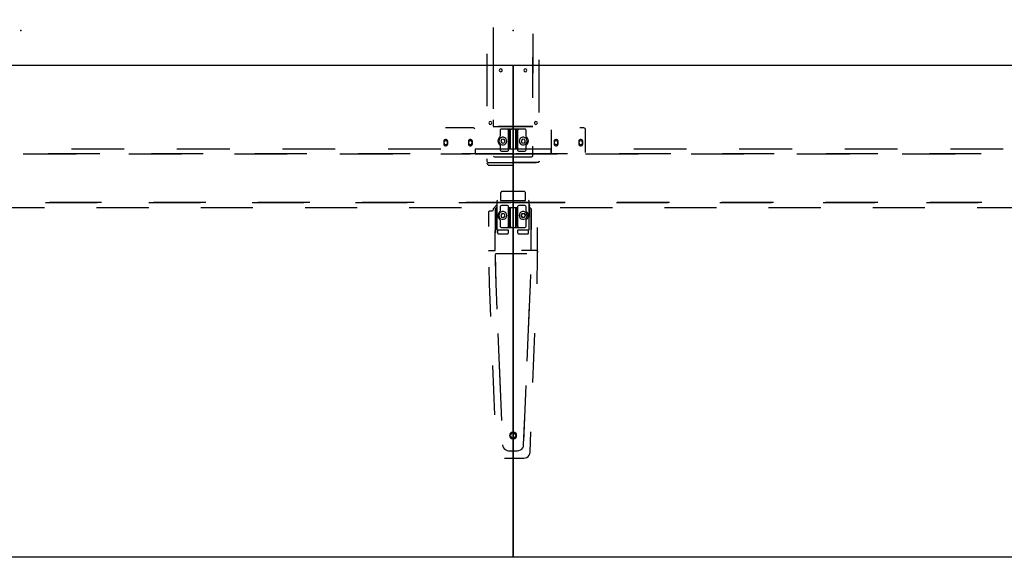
# Model space of a CAD drawing. Header units: metres. Extents: x 0.36 to 6.76, y -1.81 to -0.1.
# Tile 3 of 8: x 1.95 to 3.55, y -1.81 to -0.93. Entities that reach past the tile are written whole.
import ezdxf

# ---------------------------------------------------------------- set-up
doc = ezdxf.new("R2010")
doc.units = ezdxf.units.M
doc.header["$MEASUREMENT"] = 0

# ---------------------------------------------------------------- blocks, each defined once
blk = doc.blocks.new('d8df898d-95c7-464c-afa7-5ea99db2768e')
at = {"color": 252, "lineweight": 25, "true_color": 0x848484}
for p, q in [((2.7228, -0.9458), (2.7228, -0.9511)), ((2.7228, -0.9458), (2.7228, -0.9511)), ((2.7228, -0.9511), (2.7229, -1.021)), ((2.7228, -0.9511), (2.7229, -1.021)), ((2.7876, -1.0316), (2.7877, -0.9564)), ((2.7876, -1.0316), (2.7877, -0.9564)), ((2.7127, -0.9887), (2.7127, -1.074)), ((2.7127, -0.9887), (2.7127, -1.074)), ((2.7876, -1.0601), (2.7877, -0.9813)), ((2.7876, -1.0601), (2.7877, -0.9813)), ((2.7229, -0.9996), (2.723, -1.0784)), ((2.7229, -0.9996), (2.723, -1.0784)), ((2.7979, -1.0841), (2.7979, -0.9988)), ((2.7979, -1.0841), (2.7979, -0.9988)), ((2.723, -1.0962), (2.723, -1.1068)), ((2.723, -1.0962), (2.723, -1.1068)), ((2.6909, -1.1092), (2.6454, -1.1092)), ((2.723, -1.1068), (2.7875, -1.1068)), ((2.723, -1.1068), (2.7875, -1.1068)), ((2.7875, -1.1068), (2.7311, -1.1068)), ((2.7875, -1.1068), (2.7311, -1.1068)), ((2.7343, -1.1132), (2.7343, -1.1224)), ((2.7343, -1.1132), (2.7343, -1.1224)), ((2.7343, -1.1132), (2.7343, -1.1224)), ((2.7343, -1.1132), (2.7343, -1.1224)), ((2.7553, -1.1112), (2.7363, -1.1112)), ((2.7461, -1.1112), (2.7363, -1.1112)), ((2.7461, -1.1112), (2.7363, -1.1112)), ((2.7553, -1.1112), (2.7363, -1.1112)), ((2.7525, -1.1112), (2.7461, -1.1112)), ((2.7525, -1.1112), (2.7461, -1.1112)), ((2.7481, -1.1448), (2.7481, -1.1132)), ((2.7481, -1.1132), (2.7481, -1.143)), ((2.7481, -1.1132), (2.7481, -1.143)), ((2.7481, -1.1448), (2.7481, -1.1132)), ((2.7505, -1.143), (2.7505, -1.1132)), ((2.7505, -1.1132), (2.7505, -1.143)), ((2.7505, -1.1132), (2.7505, -1.143)), ((2.7505, -1.143), (2.7505, -1.1132)), ((2.7553, -1.1112), (2.7525, -1.1112)), ((2.7553, -1.1112), (2.7525, -1.1112)), ((2.758, -1.1112), (2.7553, -1.1112)), ((2.7743, -1.1112), (2.7553, -1.1112)), ((2.758, -1.1112), (2.7553, -1.1112)), ((2.7743, -1.1112), (2.7553, -1.1112)), ((2.7645, -1.1112), (2.758, -1.1112)), ((2.7645, -1.1112), (2.758, -1.1112)), ((2.76, -1.1132), (2.76, -1.143)), ((2.76, -1.143), (2.76, -1.1132)), ((2.76, -1.143), (2.76, -1.1132)), ((2.76, -1.1132), (2.76, -1.143)), ((2.7625, -1.143), (2.7625, -1.1132)), ((2.7625, -1.1132), (2.7625, -1.1448)), ((2.7625, -1.1132), (2.7625, -1.1448)), ((2.7625, -1.143), (2.7625, -1.1132)), ((2.7743, -1.1112), (2.7645, -1.1112)), ((2.7743, -1.1112), (2.7645, -1.1112)), ((2.7763, -1.1224), (2.7763, -1.1132)), ((2.7763, -1.1224), (2.7763, -1.1132)), ((2.7763, -1.1224), (2.7763, -1.1132)), ((2.7763, -1.1224), (2.7763, -1.1132)), ((2.8173, -1.1122), (2.8174, -1.1512)), ((2.8702, -1.1092), (2.8638, -1.1092)), ((2.8731, -1.1494), (2.8732, -1.1122)), ((2.6426, -1.1312), (2.6426, -1.1352)), ((2.6426, -1.1312), (2.6426, -1.1352)), ((2.6491, -1.1352), (2.6491, -1.1312)), ((2.6491, -1.1352), (2.6491, -1.1312)), ((2.6826, -1.1312), (2.6826, -1.1352)), ((2.6826, -1.1312), (2.6826, -1.1352)), ((2.6891, -1.1352), (2.6891, -1.1312)), ((2.6891, -1.1352), (2.6891, -1.1312)), ((2.7367, -1.1279), (2.7353, -1.1311)), ((2.7367, -1.1279), (2.7353, -1.1311)), ((2.7367, -1.1279), (2.7353, -1.1311)), ((2.7367, -1.1279), (2.7353, -1.1311)), ((2.7353, -1.1311), (2.7374, -1.1338)), ((2.7353, -1.1311), (2.7374, -1.1338)), ((2.7353, -1.1311), (2.7374, -1.1338)), ((2.7353, -1.1311), (2.7374, -1.1338)), ((2.7401, -1.1275), (2.7367, -1.1279)), ((2.7401, -1.1275), (2.7367, -1.1279)), ((2.7401, -1.1275), (2.7367, -1.1279)), ((2.7401, -1.1275), (2.7367, -1.1279)), ((2.7374, -1.1338), (2.7409, -1.1334)), ((2.7374, -1.1338), (2.7409, -1.1334)), ((2.7374, -1.1338), (2.7409, -1.1334)), ((2.7374, -1.1338), (2.7409, -1.1334)), ((2.7422, -1.1302), (2.7401, -1.1275)), ((2.7422, -1.1302), (2.7401, -1.1275)), ((2.7422, -1.1302), (2.7401, -1.1275)), ((2.7422, -1.1302), (2.7401, -1.1275)), ((2.7409, -1.1334), (2.7422, -1.1302)), ((2.7409, -1.1334), (2.7422, -1.1302)), ((2.7409, -1.1334), (2.7422, -1.1302)), ((2.7409, -1.1334), (2.7422, -1.1302)), ((2.7704, -1.1275), (2.7683, -1.1302)), ((2.7704, -1.1275), (2.7683, -1.1302)), ((2.7704, -1.1275), (2.7683, -1.1302)), ((2.7704, -1.1275), (2.7683, -1.1302)), ((2.7683, -1.1302), (2.7697, -1.1334)), ((2.7683, -1.1302), (2.7697, -1.1334)), ((2.7683, -1.1302), (2.7697, -1.1334)), ((2.7683, -1.1302), (2.7697, -1.1334)), ((2.7697, -1.1334), (2.7731, -1.1338)), ((2.7697, -1.1334), (2.7731, -1.1338)), ((2.7697, -1.1334), (2.7731, -1.1338)), ((2.7697, -1.1334), (2.7731, -1.1338)), ((2.7739, -1.1279), (2.7704, -1.1275)), ((2.7739, -1.1279), (2.7704, -1.1275)), ((2.7739, -1.1279), (2.7704, -1.1275)), ((2.7739, -1.1279), (2.7704, -1.1275)), ((2.7731, -1.1338), (2.7752, -1.1311)), ((2.7731, -1.1338), (2.7752, -1.1311)), ((2.7731, -1.1338), (2.7752, -1.1311)), ((2.7731, -1.1338), (2.7752, -1.1311)), ((2.7752, -1.1311), (2.7739, -1.1279)), ((2.7752, -1.1311), (2.7739, -1.1279)), ((2.7752, -1.1311), (2.7739, -1.1279)), ((2.7752, -1.1311), (2.7739, -1.1279)), ((2.822, -1.1312), (2.822, -1.1352)), ((2.822, -1.1312), (2.822, -1.1352)), ((2.8285, -1.1352), (2.8285, -1.1312)), ((2.8285, -1.1352), (2.8285, -1.1312)), ((2.862, -1.1312), (2.862, -1.1352)), ((2.862, -1.1312), (2.862, -1.1352)), ((2.8685, -1.1352), (2.8685, -1.1312)), ((2.8685, -1.1352), (2.8685, -1.1312)), ((1.9593, -1.1512), (2.0451, -1.1512)), ((2.0838, -1.1512), (1.9998, -1.1512)), ((2.1233, -1.1437), (2.0376, -1.1437)), ((2.1309, -1.1512), (2.2167, -1.1512)), ((2.2518, -1.1512), (2.1678, -1.1512)), ((2.2949, -1.1437), (2.2091, -1.1437)), ((2.3024, -1.1512), (2.3882, -1.1512)), ((2.4199, -1.1512), (2.3358, -1.1512)), ((2.4664, -1.1437), (2.3807, -1.1437)), ((2.474, -1.1512), (2.5598, -1.1512)), ((2.5879, -1.1512), (2.5039, -1.1512)), ((2.638, -1.1437), (2.5522, -1.1437)), ((2.638, -1.1512), (2.6863, -1.1512)), ((2.7559, -1.1512), (2.6719, -1.1512)), ((2.6938, -1.1437), (2.6937, -1.1512)), ((2.6937, -1.1512), (2.7559, -1.1512)), ((2.7559, -1.1437), (2.6938, -1.1437)), ((2.7343, -1.1384), (2.7343, -1.1448)), ((2.7343, -1.1384), (2.7343, -1.1448)), ((2.7343, -1.1384), (2.7343, -1.1448)), ((2.7343, -1.1384), (2.7343, -1.1448)), ((2.7363, -1.1468), (2.7461, -1.1468)), ((2.7363, -1.1468), (2.7461, -1.1468)), ((2.7363, -1.1468), (2.7461, -1.1468)), ((2.7363, -1.1468), (2.7461, -1.1468)), ((2.7481, -1.143), (2.7505, -1.143)), ((2.7481, -1.143), (2.7625, -1.143)), ((2.7481, -1.1448), (2.7481, -1.143)), ((2.7481, -1.1448), (2.7481, -1.143)), ((2.7481, -1.143), (2.7625, -1.143)), ((2.7481, -1.143), (2.7505, -1.143)), ((2.7505, -1.143), (2.76, -1.143)), ((2.7505, -1.143), (2.76, -1.143)), ((2.7552, -1.1437), (2.7552, -1.1512)), ((2.8174, -1.1437), (2.7552, -1.1437)), ((2.7552, -1.1512), (2.8174, -1.1512)), ((2.7559, -1.1512), (2.7559, -1.1437)), ((2.8438, -1.1512), (2.7598, -1.1512)), ((2.76, -1.143), (2.7625, -1.143)), ((2.76, -1.143), (2.7625, -1.143)), ((2.7625, -1.143), (2.7625, -1.1448)), ((2.7625, -1.143), (2.7625, -1.1448)), ((2.7645, -1.1468), (2.7743, -1.1468)), ((2.7645, -1.1468), (2.7743, -1.1468)), ((2.7645, -1.1468), (2.7743, -1.1468)), ((2.7645, -1.1468), (2.7743, -1.1468)), ((2.7763, -1.1448), (2.7763, -1.1384)), ((2.7763, -1.1448), (2.7763, -1.1384)), ((2.7763, -1.1448), (2.7763, -1.1384)), ((2.7763, -1.1448), (2.7763, -1.1384)), ((2.7875, -1.154), (2.7875, -1.1388)), ((2.7875, -1.154), (2.7875, -1.1388)), ((2.8174, -1.1512), (2.8174, -1.1437)), ((2.8174, -1.1512), (2.8267, -1.1512)), ((2.8731, -1.1512), (2.9589, -1.1512)), ((3.0118, -1.1512), (2.9278, -1.1512)), ((3.0371, -1.1437), (2.9514, -1.1437)), ((3.0447, -1.1512), (3.1305, -1.1512)), ((3.1798, -1.1512), (3.0958, -1.1512)), ((3.2087, -1.1437), (3.1229, -1.1437)), ((3.2162, -1.1512), (3.302, -1.1512)), ((3.3478, -1.1512), (3.2638, -1.1512)), ((3.3802, -1.1437), (3.2945, -1.1437)), ((3.3878, -1.1512), (3.4736, -1.1512)), ((3.5158, -1.1512), (3.4318, -1.1512)), ((3.5518, -1.1437), (3.466, -1.1437)), ((2.7127, -1.1593), (2.7127, -1.1634)), ((2.7127, -1.1593), (2.7127, -1.1634)), ((2.7128, -1.1661), (2.713, -1.1676)), ((2.7128, -1.1661), (2.713, -1.1676)), ((2.713, -1.1676), (2.713, -1.1678)), ((2.713, -1.1676), (2.713, -1.1678)), ((2.7147, -1.1653), (2.7929, -1.1653)), ((2.7147, -1.1653), (2.7929, -1.1653)), ((2.7251, -1.156), (2.7794, -1.156)), ((2.7251, -1.156), (2.7855, -1.156)), ((2.7251, -1.156), (2.7855, -1.156)), ((2.7251, -1.156), (2.7794, -1.156)), ((2.7958, -1.1653), (2.7546, -1.1653)), ((2.7958, -1.1653), (2.7546, -1.1653)), ((2.7978, -1.1647), (2.7978, -1.1634)), ((2.7978, -1.1647), (2.7978, -1.1634)), ((2.715, -1.1696), (2.756, -1.1696)), ((2.715, -1.1696), (2.756, -1.1696)), ((2.7348, -1.2155), (2.7348, -1.227)), ((2.7727, -1.2125), (2.7378, -1.2125)), ((2.7757, -1.227), (2.7757, -1.2155)), ((1.9953, -1.2307), (2.0793, -1.2307)), ((2.0866, -1.2307), (2.0019, -1.2307)), ((2.1633, -1.2307), (2.2473, -1.2307)), ((2.2559, -1.2307), (2.1712, -1.2307)), ((2.3313, -1.2307), (2.4153, -1.2307)), ((2.4252, -1.2307), (2.3406, -1.2307)), ((2.4993, -1.2307), (2.5833, -1.2307)), ((2.5945, -1.2307), (2.5099, -1.2307)), ((2.6674, -1.2307), (2.7514, -1.2307)), ((2.7559, -1.2307), (2.6792, -1.2307)), ((2.729, -1.228), (2.729, -1.2744)), ((2.7348, -1.227), (2.7757, -1.227)), ((2.7552, -1.2307), (2.8392, -1.2307)), ((2.8399, -1.2307), (2.7552, -1.2307)), ((2.7559, -1.2387), (2.7559, -1.2307)), ((2.7806, -1.227), (2.7801, -1.227)), ((2.7816, -1.2744), (2.7816, -1.228)), ((2.9233, -1.2307), (3.0073, -1.2307)), ((3.0092, -1.2307), (2.9246, -1.2307)), ((3.0913, -1.2307), (3.1753, -1.2307)), ((3.1786, -1.2307), (3.0939, -1.2307)), ((3.2593, -1.2307), (3.3433, -1.2307)), ((3.3479, -1.2307), (3.2632, -1.2307)), ((3.4273, -1.2307), (3.5113, -1.2307)), ((3.5172, -1.2307), (3.4326, -1.2307)), ((1.9092, -1.2387), (1.9939, -1.2387)), ((2.0786, -1.2387), (2.1632, -1.2387)), ((2.2479, -1.2387), (2.3326, -1.2387)), ((2.4172, -1.2387), (2.5019, -1.2387)), ((2.5865, -1.2387), (2.6712, -1.2387)), ((2.7154, -1.2456), (2.7153, -1.2695)), ((2.7207, -1.2446), (2.7164, -1.2446)), ((2.7288, -1.234), (2.7227, -1.2407)), ((2.7227, -1.2407), (2.7227, -1.2426)), ((2.7282, -1.2384), (2.726, -1.2407)), ((2.726, -1.2407), (2.726, -1.2799)), ((2.729, -1.2384), (2.7282, -1.2384)), ((2.729, -1.2744), (2.729, -1.2384)), ((2.7343, -1.2374), (2.7343, -1.2438)), ((2.7343, -1.2374), (2.7343, -1.2438)), ((2.7461, -1.2354), (2.7363, -1.2354)), ((2.7461, -1.2354), (2.7363, -1.2354)), ((2.7481, -1.269), (2.7481, -1.2374)), ((2.7481, -1.2392), (2.7481, -1.2374)), ((2.7505, -1.2392), (2.7481, -1.2392)), ((2.7481, -1.2392), (2.7481, -1.269)), ((2.7625, -1.2392), (2.7481, -1.2392)), ((2.7505, -1.269), (2.7505, -1.2392)), ((2.7505, -1.2392), (2.7505, -1.269)), ((2.76, -1.2392), (2.7505, -1.2392)), ((2.76, -1.269), (2.76, -1.2392)), ((2.7625, -1.2392), (2.76, -1.2392)), ((2.76, -1.2392), (2.76, -1.269)), ((2.7625, -1.2374), (2.7625, -1.269)), ((2.7625, -1.2374), (2.7625, -1.2392)), ((2.7625, -1.269), (2.7625, -1.2392)), ((2.7743, -1.2354), (2.7645, -1.2354)), ((2.7743, -1.2354), (2.7645, -1.2354)), ((2.7763, -1.2438), (2.7763, -1.2374)), ((2.7763, -1.2438), (2.7763, -1.2374)), ((2.7816, -1.2338), (2.7816, -1.2384)), ((2.7828, -1.2351), (2.7816, -1.2338)), ((2.7816, -1.2384), (2.7824, -1.2384)), ((2.7824, -1.2384), (2.7816, -1.2384)), ((2.7816, -1.2384), (2.7816, -1.2537)), ((2.7824, -1.2384), (2.7845, -1.2407)), ((2.7845, -1.2407), (2.7824, -1.2384)), ((2.7845, -1.2407), (2.7845, -1.2743)), ((2.7845, -1.3086), (2.7845, -1.2407)), ((2.8319, -1.2387), (2.9166, -1.2387)), ((3.0012, -1.2387), (3.0859, -1.2387)), ((3.1706, -1.2387), (3.2552, -1.2387)), ((3.3399, -1.2387), (3.4246, -1.2387)), ((3.5092, -1.2387), (3.5939, -1.2387)), ((2.7343, -1.2598), (2.7343, -1.269)), ((2.7343, -1.2598), (2.7343, -1.269)), ((2.7375, -1.2484), (2.7353, -1.2511)), ((2.7375, -1.2484), (2.7353, -1.2511)), ((2.7353, -1.2511), (2.7367, -1.2543)), ((2.7353, -1.2511), (2.7367, -1.2543)), ((2.7367, -1.2543), (2.7401, -1.2548)), ((2.7367, -1.2543), (2.7401, -1.2548)), ((2.7409, -1.2488), (2.7375, -1.2484)), ((2.7409, -1.2488), (2.7375, -1.2484)), ((2.7401, -1.2548), (2.7422, -1.252)), ((2.7401, -1.2548), (2.7422, -1.252)), ((2.7422, -1.252), (2.7409, -1.2488)), ((2.7422, -1.252), (2.7409, -1.2488)), ((2.7697, -1.2488), (2.7683, -1.252)), ((2.7683, -1.252), (2.7697, -1.2488)), ((2.7705, -1.2548), (2.7683, -1.252)), ((2.7683, -1.252), (2.7705, -1.2548)), ((2.7731, -1.2484), (2.7697, -1.2488)), ((2.7697, -1.2488), (2.7731, -1.2484)), ((2.7705, -1.2548), (2.7739, -1.2543)), ((2.7739, -1.2543), (2.7705, -1.2548)), ((2.7752, -1.2511), (2.7731, -1.2484)), ((2.7731, -1.2484), (2.7752, -1.2511)), ((2.7752, -1.2511), (2.7739, -1.2543)), ((2.7739, -1.2543), (2.7752, -1.2511)), ((2.7763, -1.269), (2.7763, -1.2598)), ((2.7763, -1.269), (2.7763, -1.2598)), ((2.726, -1.3086), (2.726, -1.2759)), ((2.7478, -1.2754), (2.73, -1.2754)), ((2.73, -1.2754), (2.7305, -1.2754)), ((2.73, -1.2794), (2.73, -1.2754)), ((2.73, -1.2754), (2.73, -1.2794)), ((2.7363, -1.271), (2.7461, -1.271)), ((2.7363, -1.271), (2.7553, -1.271)), ((2.7461, -1.271), (2.7525, -1.271)), ((2.7478, -1.2794), (2.7478, -1.2754)), ((2.7525, -1.271), (2.7553, -1.271)), ((2.7553, -1.271), (2.758, -1.271)), ((2.7553, -1.271), (2.7743, -1.271)), ((2.758, -1.271), (2.7645, -1.271)), ((2.7627, -1.2754), (2.7627, -1.2794)), ((2.7806, -1.2754), (2.7627, -1.2754)), ((2.7645, -1.271), (2.7743, -1.271)), ((2.7806, -1.2794), (2.7806, -1.2754)), ((2.7952, -1.2787), (2.7952, -1.2711)), ((2.7952, -1.3115), (2.7952, -1.2787)), ((2.732, -1.2814), (2.7458, -1.2814)), ((2.7647, -1.2814), (2.7786, -1.2814)), ((2.7164, -1.3086), (2.726, -1.3086)), ((2.7942, -1.3086), (2.769, -1.3086)), ((2.7952, -1.3096), (2.7952, -1.3115)), ((2.7952, -1.3192), (2.7952, -1.3096)), ((2.7261, -1.315), (2.7268, -1.3532)), ((2.7261, -1.315), (2.727, -1.3626)), ((2.7777, -1.314), (2.7271, -1.314)), ((2.7942, -1.3629), (2.7952, -1.3192)), ((2.7157, -1.3354), (2.7163, -1.3629)), ((2.7836, -1.3626), (2.7839, -1.3474)), ((2.7163, -1.3629), (2.7185, -1.4155)), ((2.727, -1.3626), (2.7287, -1.4038)), ((2.7804, -1.4378), (2.7836, -1.3626)), ((2.7782, -1.4884), (2.7821, -1.398)), ((2.7304, -1.4436), (2.7343, -1.5339)), ((2.7875, -1.523), (2.7909, -1.443)), ((2.7219, -1.4955), (2.7252, -1.5755)), ((2.7326, -1.4942), (2.7365, -1.5845)), ((2.7726, -1.6185), (2.7765, -1.5281)), ((2.7724, -1.6243), (2.7743, -1.5787)), ((2.7828, -1.6365), (2.7842, -1.603)), ((2.7415, -1.6461), (2.7728, -1.6461)), ((2.7481, -1.6338), (2.7624, -1.6338))]:
    blk.add_line(p, q, dxfattribs=at)
at = {"color": 18, "lineweight": 25, "true_color": 0x000000}
for points in [[(0.3553, -0.0951), (6.7553, -0.0951), (6.7553, -1.8071), (0.3553, -1.8071)], [(1.1553, -1.0071), (2.7553, -1.0071), (2.7553, -1.8071), (1.1553, -1.8071)], [(2.7553, -1.0071), (4.3553, -1.0071), (4.3553, -1.8071), (2.7553, -1.8071)]]:
    blk.add_lwpolyline(points, close=True, dxfattribs=at)
at = {"color": 252, "lineweight": 25, "true_color": 0x848484}
for points in [[(2.7377, -1.0156), (2.7373, -1.0144), (2.7365, -1.0136), (2.7353, -1.0132), (2.7341, -1.0136), (2.7332, -1.0144), (2.7329, -1.0156)], [(2.7377, -1.0156), (2.7373, -1.0144), (2.7365, -1.0136), (2.7353, -1.0132), (2.7341, -1.0136), (2.7332, -1.0144), (2.7329, -1.0156)], [(2.7329, -1.0156), (2.7332, -1.0168), (2.7341, -1.0177), (2.7353, -1.018), (2.7365, -1.0177), (2.7373, -1.0168), (2.7377, -1.0156)], [(2.7329, -1.0156), (2.7332, -1.0168), (2.7341, -1.0177), (2.7353, -1.018), (2.7365, -1.0177), (2.7373, -1.0168), (2.7377, -1.0156)], [(2.7777, -1.0156), (2.7773, -1.0144), (2.7765, -1.0136), (2.7753, -1.0132), (2.7741, -1.0136), (2.7732, -1.0144), (2.7729, -1.0156)], [(2.7777, -1.0156), (2.7773, -1.0144), (2.7765, -1.0136), (2.7753, -1.0132), (2.7741, -1.0136), (2.7732, -1.0144), (2.7729, -1.0156)], [(2.7729, -1.0156), (2.7732, -1.0168), (2.7741, -1.0177), (2.7753, -1.018), (2.7765, -1.0177), (2.7773, -1.0168), (2.7777, -1.0156)], [(2.7729, -1.0156), (2.7732, -1.0168), (2.7741, -1.0177), (2.7753, -1.018), (2.7765, -1.0177), (2.7773, -1.0168), (2.7777, -1.0156)], [(2.7207, -1.1011), (2.7203, -1.0999), (2.7195, -1.0991), (2.7183, -1.0987), (2.7171, -1.0991), (2.7162, -1.0999), (2.7159, -1.1011)], [(2.7207, -1.1011), (2.7203, -1.0999), (2.7195, -1.0991), (2.7183, -1.0987), (2.7171, -1.0991), (2.7162, -1.0999), (2.7159, -1.1011)], [(2.7159, -1.1011), (2.7162, -1.1023), (2.7171, -1.1032), (2.7183, -1.1035), (2.7195, -1.1032), (2.7203, -1.1023), (2.7207, -1.1011)], [(2.7159, -1.1011), (2.7162, -1.1023), (2.7171, -1.1032), (2.7183, -1.1035), (2.7195, -1.1032), (2.7203, -1.1023), (2.7207, -1.1011)], [(2.7947, -1.1011), (2.7943, -1.0999), (2.7935, -1.0991), (2.7923, -1.0987), (2.7911, -1.0991), (2.7902, -1.0999), (2.7899, -1.1011)], [(2.7947, -1.1011), (2.7943, -1.0999), (2.7935, -1.0991), (2.7923, -1.0987), (2.7911, -1.0991), (2.7902, -1.0999), (2.7899, -1.1011)], [(2.7899, -1.1011), (2.7902, -1.1023), (2.7911, -1.1032), (2.7923, -1.1035), (2.7935, -1.1032), (2.7943, -1.1023), (2.7947, -1.1011)], [(2.7899, -1.1011), (2.7902, -1.1023), (2.7911, -1.1032), (2.7923, -1.1035), (2.7935, -1.1032), (2.7943, -1.1023), (2.7947, -1.1011)], [(2.6933, -1.1105), (2.6923, -1.1096), (2.6909, -1.1092)], [(2.7363, -1.1112), (2.7353, -1.1115), (2.7345, -1.1122), (2.7343, -1.1132)], [(2.7363, -1.1112), (2.7353, -1.1115), (2.7345, -1.1122), (2.7343, -1.1132)], [(2.7363, -1.1112), (2.7353, -1.1115), (2.7345, -1.1122), (2.7343, -1.1132)], [(2.7363, -1.1112), (2.7353, -1.1115), (2.7345, -1.1122), (2.7343, -1.1132)], [(2.7461, -1.1112), (2.7471, -1.1115), (2.7478, -1.1122), (2.7481, -1.1132)], [(2.7481, -1.1132), (2.7478, -1.1122), (2.7471, -1.1115), (2.7461, -1.1112)], [(2.7481, -1.1132), (2.7478, -1.1122), (2.7471, -1.1115), (2.7461, -1.1112)], [(2.7461, -1.1112), (2.7471, -1.1115), (2.7478, -1.1122), (2.7481, -1.1132)], [(2.7505, -1.1132), (2.7508, -1.1122), (2.7515, -1.1115), (2.7525, -1.1112)], [(2.7525, -1.1112), (2.7515, -1.1115), (2.7508, -1.1122), (2.7505, -1.1132)], [(2.7505, -1.1132), (2.7508, -1.1122), (2.7515, -1.1115), (2.7525, -1.1112)], [(2.7525, -1.1112), (2.7515, -1.1115), (2.7508, -1.1122), (2.7505, -1.1132)], [(2.76, -1.1132), (2.7598, -1.1122), (2.759, -1.1115), (2.758, -1.1112)], [(2.758, -1.1112), (2.759, -1.1115), (2.7598, -1.1122), (2.76, -1.1132)], [(2.76, -1.1132), (2.7598, -1.1122), (2.759, -1.1115), (2.758, -1.1112)], [(2.758, -1.1112), (2.759, -1.1115), (2.7598, -1.1122), (2.76, -1.1132)], [(2.7645, -1.1112), (2.7635, -1.1115), (2.7627, -1.1122), (2.7625, -1.1132)], [(2.7625, -1.1132), (2.7627, -1.1122), (2.7635, -1.1115), (2.7645, -1.1112)], [(2.7625, -1.1132), (2.7627, -1.1122), (2.7635, -1.1115), (2.7645, -1.1112)], [(2.7645, -1.1112), (2.7635, -1.1115), (2.7627, -1.1122), (2.7625, -1.1132)], [(2.7763, -1.1132), (2.776, -1.1122), (2.7753, -1.1115), (2.7743, -1.1112)], [(2.7763, -1.1132), (2.776, -1.1122), (2.7753, -1.1115), (2.7743, -1.1112)], [(2.7763, -1.1132), (2.776, -1.1122), (2.7753, -1.1115), (2.7743, -1.1112)], [(2.7763, -1.1132), (2.776, -1.1122), (2.7753, -1.1115), (2.7743, -1.1112)], [(2.8732, -1.1122), (2.873, -1.1111), (2.8724, -1.1101), (2.8714, -1.1095), (2.8702, -1.1092)], [(2.6491, -1.1312), (2.6488, -1.1298), (2.6479, -1.1287), (2.6466, -1.1281), (2.6452, -1.1281), (2.6438, -1.1287), (2.6429, -1.1298), (2.6426, -1.1312)], [(2.6491, -1.1312), (2.6488, -1.1298), (2.6479, -1.1287), (2.6466, -1.1281), (2.6452, -1.1281), (2.6438, -1.1287), (2.6429, -1.1298), (2.6426, -1.1312)], [(2.6426, -1.1352), (2.6429, -1.1366), (2.6438, -1.1378), (2.6452, -1.1384), (2.6466, -1.1384), (2.6479, -1.1378), (2.6488, -1.1366), (2.6491, -1.1352)], [(2.6426, -1.1352), (2.6429, -1.1366), (2.6438, -1.1378), (2.6452, -1.1384), (2.6466, -1.1384), (2.6479, -1.1378), (2.6488, -1.1366), (2.6491, -1.1352)], [(2.6488, -1.1332), (2.6485, -1.132), (2.6477, -1.1309), (2.6465, -1.1304), (2.6452, -1.1304), (2.644, -1.1309), (2.6432, -1.132), (2.6429, -1.1332)], [(2.6429, -1.1332), (2.6432, -1.1345), (2.644, -1.1355), (2.6452, -1.1361), (2.6465, -1.1361), (2.6477, -1.1355), (2.6485, -1.1345), (2.6488, -1.1332)], [(2.6891, -1.1312), (2.6888, -1.1298), (2.6879, -1.1287), (2.6866, -1.1281), (2.6852, -1.1281), (2.6838, -1.1287), (2.6829, -1.1298), (2.6826, -1.1312)], [(2.6891, -1.1312), (2.6888, -1.1298), (2.6879, -1.1287), (2.6866, -1.1281), (2.6852, -1.1281), (2.6838, -1.1287), (2.6829, -1.1298), (2.6826, -1.1312)], [(2.6826, -1.1352), (2.6829, -1.1366), (2.6838, -1.1378), (2.6852, -1.1384), (2.6866, -1.1384), (2.6879, -1.1378), (2.6888, -1.1366), (2.6891, -1.1352)], [(2.6826, -1.1352), (2.6829, -1.1366), (2.6838, -1.1378), (2.6852, -1.1384), (2.6866, -1.1384), (2.6879, -1.1378), (2.6888, -1.1366), (2.6891, -1.1352)], [(2.6888, -1.1332), (2.6885, -1.132), (2.6877, -1.1309), (2.6865, -1.1304), (2.6852, -1.1304), (2.684, -1.1309), (2.6832, -1.132), (2.6829, -1.1332)], [(2.6829, -1.1332), (2.6832, -1.1345), (2.684, -1.1355), (2.6852, -1.1361), (2.6865, -1.1361), (2.6877, -1.1355), (2.6885, -1.1345), (2.6888, -1.1332)], [(2.7335, -1.124), (2.7319, -1.1258), (2.7308, -1.128), (2.7304, -1.1304), (2.7308, -1.1329), (2.7319, -1.1351), (2.7335, -1.1369)], [(2.7335, -1.124), (2.7319, -1.1258), (2.7308, -1.128), (2.7304, -1.1304), (2.7308, -1.1329), (2.7319, -1.1351), (2.7335, -1.1369)], [(2.7335, -1.124), (2.7319, -1.1258), (2.7308, -1.128), (2.7304, -1.1304), (2.7308, -1.1329), (2.7319, -1.1351), (2.7335, -1.1369)], [(2.7335, -1.124), (2.7319, -1.1258), (2.7308, -1.128), (2.7304, -1.1304), (2.7308, -1.1329), (2.7319, -1.1351), (2.7335, -1.1369)], [(2.7451, -1.1307), (2.7448, -1.1285), (2.7437, -1.1266), (2.742, -1.1251), (2.7399, -1.1244), (2.7377, -1.1244), (2.7356, -1.1251), (2.7339, -1.1266), (2.7328, -1.1285), (2.7324, -1.1307)], [(2.7451, -1.1307), (2.7448, -1.1285), (2.7437, -1.1266), (2.742, -1.1251), (2.7399, -1.1244), (2.7377, -1.1244), (2.7356, -1.1251), (2.7339, -1.1266), (2.7328, -1.1285), (2.7324, -1.1307)], [(2.7451, -1.1307), (2.7448, -1.1285), (2.7437, -1.1266), (2.742, -1.1251), (2.7399, -1.1244), (2.7377, -1.1244), (2.7356, -1.1251), (2.7339, -1.1266), (2.7328, -1.1285), (2.7324, -1.1307)], [(2.7451, -1.1307), (2.7448, -1.1285), (2.7437, -1.1266), (2.742, -1.1251), (2.7399, -1.1244), (2.7377, -1.1244), (2.7356, -1.1251), (2.7339, -1.1266), (2.7328, -1.1285), (2.7324, -1.1307)], [(2.7324, -1.1307), (2.7328, -1.1328), (2.7339, -1.1347), (2.7356, -1.1362), (2.7377, -1.1369), (2.7399, -1.1369), (2.742, -1.1362), (2.7437, -1.1347), (2.7448, -1.1328), (2.7451, -1.1307)], [(2.7324, -1.1307), (2.7328, -1.1328), (2.7339, -1.1347), (2.7356, -1.1362), (2.7377, -1.1369), (2.7399, -1.1369), (2.742, -1.1362), (2.7437, -1.1347), (2.7448, -1.1328), (2.7451, -1.1307)], [(2.7324, -1.1307), (2.7328, -1.1328), (2.7339, -1.1347), (2.7356, -1.1362), (2.7377, -1.1369), (2.7399, -1.1369), (2.742, -1.1362), (2.7437, -1.1347), (2.7448, -1.1328), (2.7451, -1.1307)], [(2.7324, -1.1307), (2.7328, -1.1328), (2.7339, -1.1347), (2.7356, -1.1362), (2.7377, -1.1369), (2.7399, -1.1369), (2.742, -1.1362), (2.7437, -1.1347), (2.7448, -1.1328), (2.7451, -1.1307)], [(2.7343, -1.1224), (2.7335, -1.124)], [(2.7343, -1.1224), (2.7335, -1.124)], [(2.7343, -1.1224), (2.7335, -1.124)], [(2.7343, -1.1224), (2.7335, -1.124)], [(2.7781, -1.1307), (2.7777, -1.1285), (2.7766, -1.1266), (2.7749, -1.1251), (2.7729, -1.1244), (2.7707, -1.1244), (2.7686, -1.1251), (2.7669, -1.1266), (2.7658, -1.1285), (2.7654, -1.1307)], [(2.7781, -1.1307), (2.7777, -1.1285), (2.7766, -1.1266), (2.7749, -1.1251), (2.7729, -1.1244), (2.7707, -1.1244), (2.7686, -1.1251), (2.7669, -1.1266), (2.7658, -1.1285), (2.7654, -1.1307)], [(2.7781, -1.1307), (2.7777, -1.1285), (2.7766, -1.1266), (2.7749, -1.1251), (2.7729, -1.1244), (2.7707, -1.1244), (2.7686, -1.1251), (2.7669, -1.1266), (2.7658, -1.1285), (2.7654, -1.1307)], [(2.7781, -1.1307), (2.7777, -1.1285), (2.7766, -1.1266), (2.7749, -1.1251), (2.7729, -1.1244), (2.7707, -1.1244), (2.7686, -1.1251), (2.7669, -1.1266), (2.7658, -1.1285), (2.7654, -1.1307)], [(2.7654, -1.1307), (2.7658, -1.1328), (2.7669, -1.1347), (2.7686, -1.1362), (2.7707, -1.1369), (2.7729, -1.1369), (2.7749, -1.1362), (2.7766, -1.1347), (2.7777, -1.1328), (2.7781, -1.1307)], [(2.7654, -1.1307), (2.7658, -1.1328), (2.7669, -1.1347), (2.7686, -1.1362), (2.7707, -1.1369), (2.7729, -1.1369), (2.7749, -1.1362), (2.7766, -1.1347), (2.7777, -1.1328), (2.7781, -1.1307)], [(2.7654, -1.1307), (2.7658, -1.1328), (2.7669, -1.1347), (2.7686, -1.1362), (2.7707, -1.1369), (2.7729, -1.1369), (2.7749, -1.1362), (2.7766, -1.1347), (2.7777, -1.1328), (2.7781, -1.1307)], [(2.7654, -1.1307), (2.7658, -1.1328), (2.7669, -1.1347), (2.7686, -1.1362), (2.7707, -1.1369), (2.7729, -1.1369), (2.7749, -1.1362), (2.7766, -1.1347), (2.7777, -1.1328), (2.7781, -1.1307)], [(2.777, -1.124), (2.7763, -1.1224)], [(2.777, -1.124), (2.7763, -1.1224)], [(2.777, -1.124), (2.7763, -1.1224)], [(2.777, -1.124), (2.7763, -1.1224)], [(2.777, -1.1369), (2.7787, -1.1351), (2.7798, -1.1329), (2.7801, -1.1304), (2.7798, -1.128), (2.7787, -1.1258), (2.777, -1.124)], [(2.777, -1.1369), (2.7787, -1.1351), (2.7798, -1.1329), (2.7801, -1.1304), (2.7798, -1.128), (2.7787, -1.1258), (2.777, -1.124)], [(2.777, -1.1369), (2.7787, -1.1351), (2.7798, -1.1329), (2.7801, -1.1304), (2.7798, -1.128), (2.7787, -1.1258), (2.777, -1.124)], [(2.777, -1.1369), (2.7787, -1.1351), (2.7798, -1.1329), (2.7801, -1.1304), (2.7798, -1.128), (2.7787, -1.1258), (2.777, -1.124)], [(2.8285, -1.1312), (2.8282, -1.1298), (2.8273, -1.1287), (2.826, -1.1281), (2.8245, -1.1281), (2.8232, -1.1287), (2.8223, -1.1298), (2.822, -1.1312)], [(2.8285, -1.1312), (2.8282, -1.1298), (2.8273, -1.1287), (2.826, -1.1281), (2.8245, -1.1281), (2.8232, -1.1287), (2.8223, -1.1298), (2.822, -1.1312)], [(2.822, -1.1352), (2.8223, -1.1366), (2.8232, -1.1378), (2.8245, -1.1384), (2.826, -1.1384), (2.8273, -1.1378), (2.8282, -1.1366), (2.8285, -1.1352)], [(2.822, -1.1352), (2.8223, -1.1366), (2.8232, -1.1378), (2.8245, -1.1384), (2.826, -1.1384), (2.8273, -1.1378), (2.8282, -1.1366), (2.8285, -1.1352)], [(2.8282, -1.1332), (2.8279, -1.132), (2.8271, -1.1309), (2.8259, -1.1304), (2.8246, -1.1304), (2.8234, -1.1309), (2.8226, -1.132), (2.8223, -1.1332)], [(2.8223, -1.1332), (2.8226, -1.1345), (2.8234, -1.1355), (2.8246, -1.1361), (2.8259, -1.1361), (2.8271, -1.1355), (2.8279, -1.1345), (2.8282, -1.1332)], [(2.8685, -1.1312), (2.8682, -1.1298), (2.8673, -1.1287), (2.866, -1.1281), (2.8645, -1.1281), (2.8632, -1.1287), (2.8623, -1.1298), (2.862, -1.1312)], [(2.8685, -1.1312), (2.8682, -1.1298), (2.8673, -1.1287), (2.866, -1.1281), (2.8645, -1.1281), (2.8632, -1.1287), (2.8623, -1.1298), (2.862, -1.1312)], [(2.862, -1.1352), (2.8623, -1.1366), (2.8632, -1.1378), (2.8645, -1.1384), (2.866, -1.1384), (2.8673, -1.1378), (2.8682, -1.1366), (2.8685, -1.1352)], [(2.862, -1.1352), (2.8623, -1.1366), (2.8632, -1.1378), (2.8645, -1.1384), (2.866, -1.1384), (2.8673, -1.1378), (2.8682, -1.1366), (2.8685, -1.1352)], [(2.8682, -1.1332), (2.8679, -1.132), (2.8671, -1.1309), (2.8659, -1.1304), (2.8646, -1.1304), (2.8634, -1.1309), (2.8626, -1.132), (2.8623, -1.1332)], [(2.8623, -1.1332), (2.8626, -1.1345), (2.8634, -1.1355), (2.8646, -1.1361), (2.8659, -1.1361), (2.8671, -1.1355), (2.8679, -1.1345), (2.8682, -1.1332)], [(2.7335, -1.1369), (2.7343, -1.1384)], [(2.7335, -1.1369), (2.7343, -1.1384)], [(2.7335, -1.1369), (2.7343, -1.1384)], [(2.7335, -1.1369), (2.7343, -1.1384)], [(2.7343, -1.1448), (2.7345, -1.1458), (2.7353, -1.1466), (2.7363, -1.1468)], [(2.7343, -1.1448), (2.7345, -1.1458), (2.7353, -1.1466), (2.7363, -1.1468)], [(2.7343, -1.1448), (2.7345, -1.1458), (2.7353, -1.1466), (2.7363, -1.1468)], [(2.7343, -1.1448), (2.7345, -1.1458), (2.7353, -1.1466), (2.7363, -1.1468)], [(2.7461, -1.1468), (2.7471, -1.1466), (2.7478, -1.1458), (2.7481, -1.1448)], [(2.7461, -1.1468), (2.7471, -1.1466), (2.7478, -1.1458), (2.7481, -1.1448)], [(2.7461, -1.1468), (2.7471, -1.1466), (2.7478, -1.1458), (2.7481, -1.1448)], [(2.7461, -1.1468), (2.7471, -1.1466), (2.7478, -1.1458), (2.7481, -1.1448)], [(2.7625, -1.1448), (2.7627, -1.1458), (2.7635, -1.1466), (2.7645, -1.1468)], [(2.7625, -1.1448), (2.7627, -1.1458), (2.7635, -1.1466), (2.7645, -1.1468)], [(2.7625, -1.1448), (2.7627, -1.1458), (2.7635, -1.1466), (2.7645, -1.1468)], [(2.7625, -1.1448), (2.7627, -1.1458), (2.7635, -1.1466), (2.7645, -1.1468)], [(2.7743, -1.1468), (2.7753, -1.1466), (2.776, -1.1458), (2.7763, -1.1448)], [(2.7743, -1.1468), (2.7753, -1.1466), (2.776, -1.1458), (2.7763, -1.1448)], [(2.7743, -1.1468), (2.7753, -1.1466), (2.776, -1.1458), (2.7763, -1.1448)], [(2.7743, -1.1468), (2.7753, -1.1466), (2.776, -1.1458), (2.7763, -1.1448)], [(2.7763, -1.1384), (2.777, -1.1369)], [(2.7763, -1.1384), (2.777, -1.1369)], [(2.7763, -1.1384), (2.777, -1.1369)], [(2.7763, -1.1384), (2.777, -1.1369)], [(2.7127, -1.1634), (2.713, -1.1643), (2.7137, -1.1651), (2.7147, -1.1653)], [(2.7127, -1.1634), (2.713, -1.1643), (2.7137, -1.1651), (2.7147, -1.1653)], [(2.713, -1.1678), (2.7141, -1.1694)], [(2.713, -1.1678), (2.7141, -1.1694)], [(2.7234, -1.155), (2.7241, -1.1557), (2.7251, -1.156)], [(2.7234, -1.155), (2.7241, -1.1557), (2.7251, -1.156)], [(2.7855, -1.156), (2.7865, -1.1557), (2.7872, -1.155), (2.7875, -1.154)], [(2.7855, -1.156), (2.7865, -1.1557), (2.7872, -1.155), (2.7875, -1.154)], [(2.7978, -1.1634), (2.7975, -1.1643), (2.7968, -1.1651), (2.7958, -1.1653)], [(2.7978, -1.1634), (2.7975, -1.1643), (2.7968, -1.1651), (2.7958, -1.1653)], [(2.7378, -1.2125), (2.7367, -1.2127), (2.7357, -1.2134), (2.7351, -1.2144), (2.7348, -1.2155)], [(2.7757, -1.2155), (2.7755, -1.2144), (2.7748, -1.2134), (2.7739, -1.2127), (2.7727, -1.2125)], [(2.73, -1.227), (2.7291, -1.2275)], [(2.7816, -1.228), (2.7806, -1.227)], [(2.7164, -1.2446), (2.7154, -1.2456)], [(2.7227, -1.2426), (2.7224, -1.2436), (2.7216, -1.2443), (2.7207, -1.2446)], [(2.7335, -1.2453), (2.7319, -1.2471), (2.7308, -1.2494), (2.7304, -1.2518), (2.7308, -1.2542), (2.7319, -1.2564), (2.7335, -1.2582)], [(2.7335, -1.2453), (2.7319, -1.2471), (2.7308, -1.2494), (2.7304, -1.2518), (2.7308, -1.2542), (2.7319, -1.2564), (2.7335, -1.2582)], [(2.7452, -1.2516), (2.7448, -1.2494), (2.7437, -1.2475), (2.742, -1.2461), (2.7399, -1.2453), (2.7377, -1.2453), (2.7356, -1.2461), (2.7339, -1.2475), (2.7328, -1.2494), (2.7324, -1.2516)], [(2.7452, -1.2516), (2.7448, -1.2494), (2.7437, -1.2475), (2.742, -1.2461), (2.7399, -1.2453), (2.7377, -1.2453), (2.7356, -1.2461), (2.7339, -1.2475), (2.7328, -1.2494), (2.7324, -1.2516)], [(2.7343, -1.2438), (2.7335, -1.2453)], [(2.7343, -1.2438), (2.7335, -1.2453)], [(2.7363, -1.2354), (2.7353, -1.2357), (2.7345, -1.2364), (2.7343, -1.2374)], [(2.7363, -1.2354), (2.7353, -1.2357), (2.7345, -1.2364), (2.7343, -1.2374)], [(2.7481, -1.2374), (2.7478, -1.2364), (2.7471, -1.2357), (2.7461, -1.2354)], [(2.7481, -1.2374), (2.7478, -1.2364), (2.7471, -1.2357), (2.7461, -1.2354)], [(2.7645, -1.2354), (2.7635, -1.2357), (2.7628, -1.2364), (2.7625, -1.2374)], [(2.7645, -1.2354), (2.7635, -1.2357), (2.7628, -1.2364), (2.7625, -1.2374)], [(2.7781, -1.2516), (2.7777, -1.2494), (2.7766, -1.2475), (2.7749, -1.2461), (2.7729, -1.2453), (2.7707, -1.2453), (2.7686, -1.2461), (2.7669, -1.2475), (2.7658, -1.2494), (2.7654, -1.2516)], [(2.7781, -1.2516), (2.7777, -1.2494), (2.7766, -1.2475), (2.7749, -1.2461), (2.7729, -1.2453), (2.7707, -1.2453), (2.7686, -1.2461), (2.7669, -1.2475), (2.7658, -1.2494), (2.7654, -1.2516)], [(2.7763, -1.2374), (2.776, -1.2364), (2.7753, -1.2357), (2.7743, -1.2354)], [(2.7763, -1.2374), (2.776, -1.2364), (2.7753, -1.2357), (2.7743, -1.2354)], [(2.777, -1.2453), (2.7763, -1.2438)], [(2.777, -1.2453), (2.7763, -1.2438)], [(2.777, -1.2582), (2.7787, -1.2564), (2.7798, -1.2542), (2.7801, -1.2518), (2.7798, -1.2494), (2.7787, -1.2471), (2.777, -1.2453)], [(2.777, -1.2582), (2.7787, -1.2564), (2.7798, -1.2542), (2.7801, -1.2518), (2.7798, -1.2494), (2.7787, -1.2471), (2.777, -1.2453)], [(2.7324, -1.2516), (2.7328, -1.2537), (2.7339, -1.2557), (2.7356, -1.2571), (2.7377, -1.2578), (2.7399, -1.2578), (2.742, -1.2571), (2.7437, -1.2557), (2.7448, -1.2537), (2.7452, -1.2516)], [(2.7324, -1.2516), (2.7328, -1.2537), (2.7339, -1.2557), (2.7356, -1.2571), (2.7377, -1.2578), (2.7399, -1.2578), (2.742, -1.2571), (2.7437, -1.2557), (2.7448, -1.2537), (2.7452, -1.2516)], [(2.7335, -1.2582), (2.7343, -1.2598)], [(2.7335, -1.2582), (2.7343, -1.2598)], [(2.7654, -1.2516), (2.7658, -1.2537), (2.7669, -1.2557), (2.7686, -1.2571), (2.7707, -1.2578), (2.7729, -1.2578), (2.7749, -1.2571), (2.7766, -1.2557), (2.7777, -1.2537), (2.7781, -1.2516)], [(2.7654, -1.2516), (2.7658, -1.2537), (2.7669, -1.2557), (2.7686, -1.2571), (2.7707, -1.2578), (2.7729, -1.2578), (2.7749, -1.2571), (2.7766, -1.2557), (2.7777, -1.2537), (2.7781, -1.2516)], [(2.7763, -1.2598), (2.777, -1.2582)], [(2.7763, -1.2598), (2.777, -1.2582)], [(2.73, -1.2754), (2.729, -1.2744)], [(2.729, -1.2744), (2.73, -1.2754)], [(2.73, -1.2794), (2.7302, -1.2804), (2.731, -1.2812), (2.732, -1.2814)], [(2.7312, -1.2813), (2.7303, -1.2805), (2.73, -1.2794)], [(2.7343, -1.269), (2.7345, -1.27), (2.7353, -1.2707), (2.7363, -1.271)], [(2.7343, -1.269), (2.7345, -1.27), (2.7353, -1.2707), (2.7363, -1.271)], [(2.7458, -1.2814), (2.7468, -1.2812), (2.7476, -1.2804), (2.7478, -1.2794)], [(2.7461, -1.271), (2.7471, -1.2707), (2.7478, -1.27), (2.7481, -1.269)], [(2.7481, -1.269), (2.7478, -1.27), (2.7471, -1.2707), (2.7461, -1.271)], [(2.7505, -1.269), (2.7508, -1.27), (2.7515, -1.2707), (2.7525, -1.271)], [(2.7525, -1.271), (2.7515, -1.2707), (2.7508, -1.27), (2.7505, -1.269)], [(2.758, -1.271), (2.759, -1.2707), (2.7598, -1.27), (2.76, -1.269)], [(2.76, -1.269), (2.7598, -1.27), (2.759, -1.2707), (2.758, -1.271)], [(2.7645, -1.271), (2.7635, -1.2707), (2.7628, -1.27), (2.7625, -1.269)], [(2.7625, -1.269), (2.7628, -1.27), (2.7635, -1.2707), (2.7645, -1.271)], [(2.7627, -1.2794), (2.763, -1.2804), (2.7637, -1.2812), (2.7647, -1.2814)], [(2.7743, -1.271), (2.7753, -1.2707), (2.776, -1.27), (2.7763, -1.269)], [(2.7743, -1.271), (2.7753, -1.2707), (2.776, -1.27), (2.7763, -1.269)], [(2.7786, -1.2814), (2.7796, -1.2812), (2.7803, -1.2804), (2.7806, -1.2794)], [(2.7806, -1.2754), (2.7816, -1.2744)], [(2.7154, -1.3096), (2.7164, -1.3086)], [(2.7942, -1.3086), (2.7952, -1.3096)], [(2.7952, -1.3096), (2.7942, -1.3086)], [(2.7271, -1.314), (2.7262, -1.3145)], [(2.7271, -1.314), (2.7262, -1.3145)], [(2.761, -1.6091), (2.7606, -1.6072), (2.7596, -1.6055), (2.7581, -1.6042), (2.7563, -1.6035), (2.7543, -1.6035), (2.7524, -1.6042), (2.7509, -1.6055), (2.7499, -1.6072), (2.7496, -1.6091)], [(2.761, -1.6091), (2.7606, -1.6072), (2.7596, -1.6055), (2.7581, -1.6042), (2.7563, -1.6035), (2.7543, -1.6035), (2.7524, -1.6042), (2.7509, -1.6055), (2.7499, -1.6072), (2.7496, -1.6091)], [(2.7496, -1.6091), (2.7499, -1.6111), (2.7509, -1.6128), (2.7524, -1.614), (2.7543, -1.6147), (2.7563, -1.6147), (2.7581, -1.614), (2.7596, -1.6128), (2.7606, -1.6111), (2.761, -1.6091)], [(2.7496, -1.6091), (2.7499, -1.6111), (2.7509, -1.6128), (2.7524, -1.614), (2.7543, -1.6147), (2.7563, -1.6147), (2.7581, -1.614), (2.7596, -1.6128), (2.7606, -1.6111), (2.761, -1.6091)], [(2.7595, -1.6091), (2.7592, -1.6075), (2.7583, -1.6061), (2.7569, -1.6052), (2.7553, -1.6049), (2.7537, -1.6052), (2.7523, -1.6061), (2.7514, -1.6075), (2.7511, -1.6091)], [(2.7511, -1.6091), (2.7514, -1.6107), (2.7523, -1.6121), (2.7537, -1.613), (2.7553, -1.6133), (2.7569, -1.613), (2.7583, -1.6121), (2.7592, -1.6107), (2.7595, -1.6091)], [(2.7382, -1.6243), (2.7386, -1.6268), (2.7396, -1.6291), (2.7412, -1.6311), (2.7433, -1.6326), (2.7456, -1.6335), (2.7481, -1.6338)], [(2.7624, -1.6338), (2.7649, -1.6335), (2.7673, -1.6326), (2.7693, -1.6311), (2.7709, -1.6291), (2.772, -1.6268), (2.7724, -1.6243)], [(2.7728, -1.6461), (2.7753, -1.6457), (2.7777, -1.6448), (2.7797, -1.6433), (2.7813, -1.6413), (2.7824, -1.639), (2.7828, -1.6365)]]:
    blk.add_lwpolyline(points, dxfattribs=at)
at = {"color": 1, "true_color": 0xff0000}
for p in [(1.9553, -0.9511), (1.9553, -0.9511), (2.7553, -0.9511), (2.7553, -0.9511), (2.7553, -0.9511)]:
    blk.add_point(p, dxfattribs=at)
blk = doc.blocks.new('c9c264db-d6d3-4f91-8d79-8fa40940e605')
blk.add_blockref('d8df898d-95c7-464c-afa7-5ea99db2768e', (0, 0))

msp = doc.modelspace()

# ---------------------------------------------------------------- block references
msp.add_blockref('c9c264db-d6d3-4f91-8d79-8fa40940e605', (0, 0))

doc.saveas('drawing.dxf')
